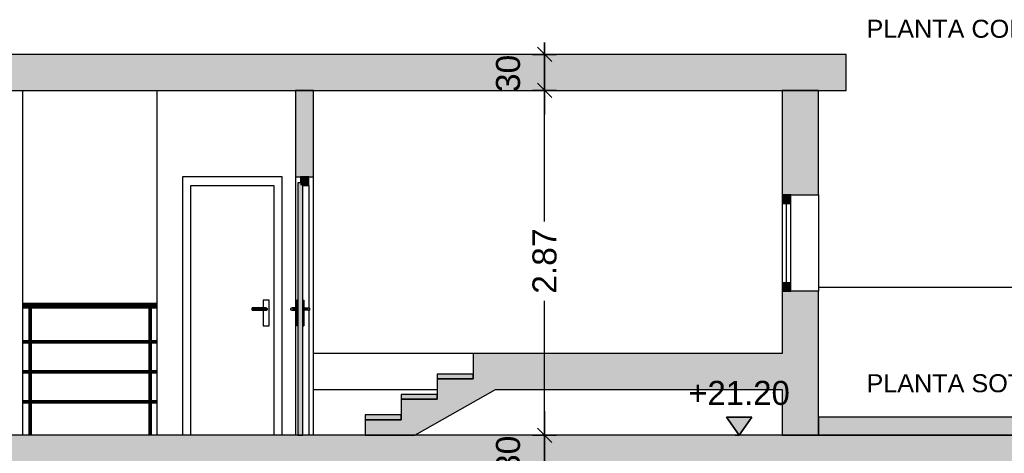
# Model space of a CAD drawing. Header units: metres. Extents: x -1 to 430, y -65 to 31.
# Tile 11 of 21: x 357.06 to 365.26, y -33.89 to -30.28. Entities that reach past the tile are written whole.
import ezdxf

# ---------------------------------------------------------------- set-up
doc = ezdxf.new("R2010")
doc.units = ezdxf.units.M
doc.header["$PDMODE"] = 65
doc.linetypes.add('CONTINUA', pattern=[0])
doc.linetypes.add('PUNKT', pattern=[6.35, 0, -6.35])
doc.layers.add('+++++ CÀLCUL SECCIÓ D', color=7, linetype='CONTINUA', lineweight=25)
doc.layers.add('COTES SECCIÓ D', color=7, linetype='CONTINUA', lineweight=25)
doc.styles.add('ARIAL', font='arial.ttf')
doc.dimstyles.new('DIMSTYLE_4', dxfattribs={"dimtxt": 0.2, "dimasz": 0.2, "dimexe": 0, "dimexo": 1e-06, "dimgap": 0.1, "dimtad": 2, "dimdec": 0, "dimlfac": 100, "dimrnd": 1, "dimzin": 4, "dimdsep": 46, "dimtxsty": 'ARIAL', "dimblk1": 'ALL_ML_STRICH', "dimblk2": 'ALL_ML_STRICH', "dimsah": 1, "dimcen": 0, "dimse1": 1, "dimse2": 1, "dimclrd": 2, "dimclre": 2, "dimclrt": 2, "dimadec": 0, "dimazin": 0, "dimtfac": 1, "dimtdec": 0, "dimtix": 1, "dimtmove": 2, "dimatfit": 3, "dimfxl": 0, "dimtvp": 1.2, "dimtzin": 0, "dimlwd": 0, "dimlwe": 35, "dimarcsym": 0})
doc.dimstyles.new('DIMSTYLE_5', dxfattribs={"dimtxt": 0.2, "dimasz": 0.2, "dimexe": 0, "dimexo": 1e-06, "dimgap": 0.1, "dimtad": 0, "dimrnd": 0.01, "dimzin": 4, "dimdsep": 46, "dimtxsty": 'ARIAL', "dimblk1": 'ALL_ML_STRICH', "dimblk2": 'ALL_ML_STRICH', "dimsah": 1, "dimcen": 0, "dimse1": 1, "dimse2": 1, "dimclrd": 2, "dimclre": 2, "dimclrt": 2, "dimadec": 0, "dimazin": 0, "dimtfac": 1, "dimtdec": 0, "dimtix": 1, "dimtmove": 2, "dimatfit": 3, "dimfxl": 0, "dimtzin": 0, "dimlwd": 0, "dimlwe": 35, "dimarcsym": 0})

# ---------------------------------------------------------------- blocks, each defined once
blk = doc.blocks.new('ALL_ML_STRICH')
at = {"color": 0, "linetype": 'ByBlock', "lineweight": -2}
for p, q in [((0, -0.5), (0, 0.5)), ((-1, 0), (0.5, 0)), ((-0.3, -0.3), (0.3, 0.3))]:
    blk.add_line(p, q, dxfattribs=at)
blk = doc.blocks.new('*D27')
at = {"layer": 'COTES SECCIÓ D', "color": 2, "linetype": 'CONTINUA', "lineweight": -2, "transparency": 33554687}
blk.add_line((361.4322, -34.04), (361.4322, -33.74), dxfattribs=at)
at = {"layer": 'DEFPOINTS', "color": 2, "linetype": 'CONTINUA', "lineweight": 35, "transparency": 33554687}
for p in [(363.6665, -33.74), (361.4322, -34.04), (363.6665, -34.04)]:
    blk.add_point(p, dxfattribs=at)
at = {"layer": 'COTES SECCIÓ D', "color": 2, "linetype": 'CONTINUA', "lineweight": 35, "transparency": 33554687, "xscale": 0.2, "yscale": 0.2, "zscale": 0.2}
for p, rotation in [((361.4322, -33.74), 90), ((361.4322, -34.04), 270)]:
    blk.add_blockref('ALL_ML_STRICH', p, dxfattribs=dict(at, rotation=rotation))
at = {"layer": 'COTES SECCIÓ D', "color": 2, "linetype": 'CONTINUA', "lineweight": 35, "transparency": 33554687, "insert": (361.1287, -33.8987), "char_height": 0.2, "width": 0.4, "attachment_point": 5, "rotation": 90, "style": 'ARIAL'}
blk.add_mtext('\\A1;{30}', dxfattribs=at)
blk = doc.blocks.new('*D28')
at = {"layer": 'COTES SECCIÓ D', "color": 2, "linetype": 'CONTINUA', "lineweight": -2, "transparency": 33554687}
for p, q in [((361.4322, -31.9606), (361.4322, -30.87)), ((361.4322, -33.74), (361.4322, -32.6206))]:
    blk.add_line(p, q, dxfattribs=at)
at = {"layer": 'DEFPOINTS', "color": 2, "linetype": 'CONTINUA', "lineweight": 35, "transparency": 33554687}
for p in [(361.8697, -30.87), (361.4322, -33.74), (363.6665, -33.74)]:
    blk.add_point(p, dxfattribs=at)
at = {"layer": 'COTES SECCIÓ D', "color": 2, "linetype": 'CONTINUA', "lineweight": 35, "transparency": 33554687, "xscale": 0.2, "yscale": 0.2, "zscale": 0.2}
for p, rotation in [((361.4322, -30.87), 90), ((361.4322, -33.74), 270)]:
    blk.add_blockref('ALL_ML_STRICH', p, dxfattribs=dict(at, rotation=rotation))
at = {"layer": 'COTES SECCIÓ D', "color": 2, "linetype": 'CONTINUA', "lineweight": 35, "transparency": 33554687, "insert": (361.4322, -32.2906), "char_height": 0.2, "width": 0.8, "attachment_point": 5, "rotation": 90, "style": 'ARIAL'}
blk.add_mtext('\\A1;{\\A1;{2.87\\H0.132000;\\S^ ;}}', dxfattribs=at)
blk = doc.blocks.new('*D29')
at = {"layer": 'COTES SECCIÓ D', "color": 2, "linetype": 'CONTINUA', "lineweight": -2, "transparency": 33554687}
blk.add_line((361.4322, -30.87), (361.4322, -30.57), dxfattribs=at)
at = {"layer": 'DEFPOINTS', "color": 2, "linetype": 'CONTINUA', "lineweight": 35, "transparency": 33554687}
for p in [(362.1133, -30.57), (361.4322, -30.87), (361.8697, -30.87)]:
    blk.add_point(p, dxfattribs=at)
at = {"layer": 'COTES SECCIÓ D', "color": 2, "linetype": 'CONTINUA', "lineweight": 35, "transparency": 33554687, "xscale": 0.2, "yscale": 0.2, "zscale": 0.2}
for p, rotation in [((361.4322, -30.57), 90), ((361.4322, -30.87), 270)]:
    blk.add_blockref('ALL_ML_STRICH', p, dxfattribs=dict(at, rotation=rotation))
at = {"layer": 'COTES SECCIÓ D', "color": 2, "linetype": 'CONTINUA', "lineweight": 35, "transparency": 33554687, "insert": (361.1287, -30.7287), "char_height": 0.2, "width": 0.4, "attachment_point": 5, "rotation": 90, "style": 'ARIAL'}
blk.add_mtext('\\A1;{30}', dxfattribs=at)
blk = doc.blocks.new('COMPLEX_ELEVATIONDIM_0')
at = {"layer": 'COTES SECCIÓ D', "linetype": 'CONTINUA', "lineweight": 35, "transparency": 33554687}
blk.add_hatch(color=2, dxfattribs=at).paths.add_polyline_path([(363.1567, -33.59), (362.9467, -33.59), (363.0517, -33.74)])
at = {"layer": 'COTES SECCIÓ D', "color": 2, "linetype": 'CONTINUA', "lineweight": 35, "transparency": 33554687}
for p, q in [((363.1567, -33.59), (362.9467, -33.59)), ((362.9467, -33.59), (363.0517, -33.74)), ((363.0517, -33.74), (363.1567, -33.59)), ((363.0517, -33.74), (363.0517, -33.74)), ((363.0517, -33.74), (363.0517, -33.74)), ((363.0517, -33.74), (363.0517, -33.74)), ((363.0517, -33.74), (363.0517, -33.74))]:
    blk.add_line(p, q, dxfattribs=at)
at = {"layer": 'COTES SECCIÓ D', "color": 2, "linetype": 'PUNKT', "lineweight": 35, "transparency": 33554687}
blk.add_line((363.0517, -33.74), (363.0187, -33.74), dxfattribs=at)
at = {"layer": 'COTES SECCIÓ D', "color": 2, "linetype": 'CONTINUA', "lineweight": 35, "transparency": 33554687, "insert": (362.6272, -33.49), "char_height": 0.2, "width": 0.959932, "attachment_point": 7, "style": 'ARIAL'}
blk.add_mtext('\\W0.98;+21.20', dxfattribs=at)

msp = doc.modelspace()

# ---------------------------------------------------------------- hatches: boundary and pattern name
at = {"layer": '+++++ CÀLCUL SECCIÓ D', "linetype": 'CONTINUA', "lineweight": 25, "true_color": 0xababab, "transparency": 33554687}
for points in [[(363.9404, -30.57), (349.5703, -30.57), (349.5703, -30.87), (363.9404, -30.87)], [(368.656, -33.74), (343.129, -33.74), (343.129, -34.04), (368.656, -34.04)]]:
    msp.add_hatch(color=253, dxfattribs=at).paths.add_polyline_path(points)
at = {"layer": '+++++ CÀLCUL SECCIÓ D', "linetype": 'CONTINUA', "lineweight": 25, "true_color": 0xa0a0a0, "transparency": 33554687}
for points in [[(359.3596, -31.59), (359.5096, -31.59), (359.5096, -30.87), (359.3596, -30.87)], [(363.7096, -31.74), (363.7096, -30.87), (363.4096, -30.87), (363.4096, -31.74)], [(363.4096, -33.74), (363.7096, -33.74), (363.7096, -32.54), (363.4096, -32.54)], [(363.4096, -33.06), (360.8381, -33.06), (360.8381, -33.36), (363.4096, -33.36)], [(360.8381, -33.27), (360.8381, -33.23), (360.5381, -33.23), (360.5381, -33.27)], [(360.5381, -33.27), (360.5381, -33.44), (360.2381, -33.44), (360.2381, -33.61), (359.9381, -33.61), (359.9381, -33.74), (360.3533, -33.74), (361.0239, -33.36), (360.8381, -33.36), (360.8381, -33.27)], [(360.5381, -33.44), (360.5381, -33.4), (360.2381, -33.4), (360.2381, -33.44)], [(360.2381, -33.61), (360.2381, -33.57), (359.9381, -33.57), (359.9381, -33.61)]]:
    msp.add_hatch(color=253, dxfattribs=at).paths.add_polyline_path(points)
at = {"layer": '+++++ CÀLCUL SECCIÓ D', "linetype": 'CONTINUA', "lineweight": 25, "true_color": 0x656565, "transparency": 33554687}
for points in [[(359.4696, -31.66), (359.4696, -31.59), (359.3996, -31.59), (359.3996, -31.66)], [(359.4196, -33.74), (359.4196, -31.64), (359.3796, -31.64), (359.3796, -33.74)], [(363.4096, -31.74), (363.4096, -31.81), (363.4796, -31.81), (363.4796, -31.74)], [(363.4096, -32.47), (363.4096, -32.54), (363.4796, -32.54), (363.4796, -32.47)]]:
    msp.add_hatch(color=251, dxfattribs=at).paths.add_polyline_path(points)
at = {"layer": '+++++ CÀLCUL SECCIÓ D', "linetype": 'CONTINUA', "lineweight": 25, "transparency": 33554687}
msp.add_hatch(color=32, dxfattribs=at).paths.add_polyline_path([(368.9523, -33.59), (363.7096, -33.59), (363.7096, -33.74), (368.9523, -33.74)])

# ---------------------------------------------------------------- linework, layer by layer
at = {"layer": '+++++ CÀLCUL SECCIÓ D', "color": 7, "linetype": 'CONTINUA', "lineweight": 25, "transparency": 33554687}
for p, q in [((363.9404, -30.57), (349.5703, -30.57)), ((363.9404, -30.87), (363.9404, -30.57)), ((353.2596, -30.87), (359.3596, -30.87)), ((357.0896, -33.74), (357.0896, -30.87)), ((358.2096, -33.74), (358.2096, -30.87)), ((359.3596, -30.87), (359.3596, -31.59)), ((359.5096, -30.87), (359.3596, -30.87)), ((359.3596, -30.87), (359.5096, -30.87)), ((359.5096, -31.59), (359.5096, -30.87)), ((359.5096, -30.87), (363.4096, -30.87)), ((363.4096, -30.87), (363.4096, -31.74)), ((363.7096, -30.87), (363.4096, -30.87)), ((363.4096, -30.87), (363.7096, -30.87)), ((363.7096, -31.74), (363.7096, -30.87)), ((363.7096, -30.87), (363.9404, -30.87)), ((358.4196, -31.59), (358.4196, -33.74)), ((359.2496, -31.59), (358.4196, -31.59)), ((359.2496, -33.74), (359.2496, -31.59)), ((359.3596, -31.59), (359.3596, -32.68)), ((359.3596, -31.59), (359.3996, -31.59)), ((359.3996, -31.59), (359.4696, -31.59)), ((359.3996, -31.59), (359.3996, -31.64)), ((359.4696, -31.59), (359.3996, -31.59)), ((359.4696, -31.59), (359.5096, -31.59)), ((359.4696, -31.66), (359.4696, -31.59)), ((359.5096, -33.74), (359.5096, -31.59)), ((358.4896, -31.66), (359.1796, -31.66)), ((358.4896, -33.74), (358.4896, -31.66)), ((359.1796, -31.66), (359.1796, -33.74)), ((359.3796, -31.64), (359.3796, -33.74)), ((359.3996, -31.64), (359.3796, -31.64)), ((359.4196, -31.66), (359.4696, -31.66)), ((359.4196, -33.74), (359.4196, -31.66)), ((359.4696, -31.66), (359.4696, -32.68)), ((363.4096, -31.74), (363.4096, -31.81)), ((363.4796, -31.74), (363.4096, -31.74)), ((363.4096, -31.74), (363.4796, -31.74)), ((363.4796, -31.81), (363.4796, -31.74)), ((363.4796, -31.74), (363.7096, -31.74)), ((363.7096, -31.74), (363.7096, -32.54)), ((363.4096, -31.81), (363.4096, -32.47)), ((363.4096, -31.81), (363.4796, -31.81)), ((363.4446, -32.47), (363.4446, -31.81)), ((363.4796, -32.47), (363.4796, -31.81)), ((363.4096, -32.47), (363.4096, -32.54)), ((363.4796, -32.47), (363.4096, -32.47)), ((363.4796, -32.54), (363.4796, -32.47)), ((368.9523, -32.51), (363.7096, -32.51)), ((363.4096, -32.54), (363.4796, -32.54)), ((363.4096, -32.54), (363.4096, -33.06)), ((363.4796, -32.54), (363.4096, -32.54)), ((363.7096, -32.54), (363.4796, -32.54)), ((363.7096, -33.59), (363.7096, -32.54)), ((357.0896, -32.6401), (358.2096, -32.6401)), ((357.0896, -32.6453), (357.0896, -32.6454)), ((357.0896, -32.6454), (357.0896, -32.6547)), ((357.0896, -32.6454), (358.2096, -32.6454)), ((357.0896, -32.6547), (357.0896, -32.6654)), ((357.0896, -32.6547), (358.2096, -32.6547)), ((357.0896, -32.6654), (357.0896, -32.6747)), ((357.0896, -32.6654), (358.2096, -32.6654)), ((357.0896, -32.6747), (357.0896, -32.6749)), ((357.0896, -32.6747), (358.2096, -32.6747)), ((357.0896, -32.6801), (357.1411, -32.6801)), ((357.1396, -32.6801), (357.1396, -32.9501)), ((357.1396, -32.6801), (357.1396, -32.9501)), ((357.1396, -32.6801), (357.1396, -32.9501)), ((357.1396, -32.6801), (357.1396, -32.9501)), ((357.1396, -32.6801), (357.1396, -32.9501)), ((357.1396, -32.6801), (357.1396, -32.9501)), ((357.1423, -32.6789), (357.1411, -32.6801)), ((357.1423, -32.6789), (357.1411, -32.6801)), ((357.1423, -32.6789), (357.1411, -32.6801)), ((357.1469, -32.6774), (357.1423, -32.6789)), ((357.1469, -32.6774), (357.1423, -32.6789)), ((357.1469, -32.6774), (357.1423, -32.6789)), ((357.1423, -32.6789), (357.1423, -32.9527)), ((357.1423, -32.6789), (357.1423, -32.9527)), ((357.1423, -32.6789), (357.1423, -32.9527)), ((357.1469, -32.6774), (357.1469, -32.9574)), ((357.1469, -32.6774), (357.1469, -32.9574)), ((357.1469, -32.6774), (357.1469, -32.9574)), ((357.1523, -32.6774), (357.1469, -32.6774)), ((357.1523, -32.6774), (357.1469, -32.6774)), ((357.1523, -32.6774), (357.1469, -32.6774)), ((357.1523, -32.6774), (357.1523, -32.9574)), ((357.1523, -32.6774), (357.1523, -32.9574)), ((357.1523, -32.6774), (357.1523, -32.9574)), ((357.1569, -32.6789), (357.1523, -32.6774)), ((357.1569, -32.6789), (357.1523, -32.6774)), ((357.1569, -32.6789), (357.1523, -32.6774)), ((357.1569, -32.6789), (357.1569, -32.9527)), ((357.1569, -32.6789), (357.1569, -32.9527)), ((357.1569, -32.6789), (357.1569, -32.9527)), ((357.158, -32.6801), (357.1569, -32.6789)), ((357.158, -32.6801), (357.1569, -32.6789)), ((357.158, -32.6801), (357.1569, -32.6789)), ((357.158, -32.6801), (358.1411, -32.6801)), ((357.1596, -32.6801), (357.1596, -32.9501)), ((357.1596, -32.6801), (357.1596, -32.9501)), ((357.1596, -32.6801), (357.1596, -32.9501)), ((358.1396, -32.6801), (358.1396, -32.9501)), ((358.1396, -32.6801), (358.1396, -32.9501)), ((358.1396, -32.6801), (358.1396, -32.9501)), ((358.1396, -32.6801), (358.1396, -32.9501)), ((358.1396, -32.6801), (358.1396, -32.9501)), ((358.1396, -32.6801), (358.1396, -32.9501)), ((358.1423, -32.6789), (358.1411, -32.6801)), ((358.1423, -32.6789), (358.1411, -32.6801)), ((358.1423, -32.6789), (358.1411, -32.6801)), ((358.1469, -32.6774), (358.1423, -32.6789)), ((358.1469, -32.6774), (358.1423, -32.6789)), ((358.1469, -32.6774), (358.1423, -32.6789)), ((358.1423, -32.6789), (358.1423, -32.9527)), ((358.1423, -32.6789), (358.1423, -32.9527)), ((358.1423, -32.6789), (358.1423, -32.9527)), ((358.1523, -32.6774), (358.1469, -32.6774)), ((358.1523, -32.6774), (358.1469, -32.6774)), ((358.1523, -32.6774), (358.1469, -32.6774)), ((358.1469, -32.6774), (358.1469, -32.9574)), ((358.1469, -32.6774), (358.1469, -32.9574)), ((358.1469, -32.6774), (358.1469, -32.9574)), ((358.1569, -32.6789), (358.1523, -32.6774)), ((358.1569, -32.6789), (358.1523, -32.6774)), ((358.1569, -32.6789), (358.1523, -32.6774)), ((358.1523, -32.6774), (358.1523, -32.9574)), ((358.1523, -32.6774), (358.1523, -32.9574)), ((358.1523, -32.6774), (358.1523, -32.9574)), ((358.158, -32.6801), (358.1569, -32.6789)), ((358.158, -32.6801), (358.1569, -32.6789)), ((358.158, -32.6801), (358.1569, -32.6789)), ((358.1569, -32.6789), (358.1569, -32.9527)), ((358.1569, -32.6789), (358.1569, -32.9527)), ((358.1569, -32.6789), (358.1569, -32.9527)), ((358.158, -32.6801), (358.2096, -32.6801)), ((358.1596, -32.6801), (358.1596, -32.9501)), ((358.1596, -32.6801), (358.1596, -32.9501)), ((358.1596, -32.6801), (358.1596, -32.9501)), ((358.9996, -32.6813), (358.9996, -32.68)), ((359.1146, -32.68), (358.9996, -32.68)), ((358.9996, -32.685), (358.9996, -32.6813)), ((358.9996, -32.6813), (359.1196, -32.6813)), ((358.9996, -32.69), (358.9996, -32.685)), ((358.9996, -32.685), (359.1232, -32.685)), ((359.0896, -32.615), (359.0896, -32.68)), ((359.1396, -32.615), (359.0896, -32.615)), ((359.1146, -32.68), (359.1196, -32.6813)), ((359.1196, -32.6813), (359.1232, -32.685)), ((359.1232, -32.685), (359.1246, -32.69)), ((359.1396, -32.83), (359.1396, -32.615)), ((359.3196, -32.69), (359.3209, -32.685)), ((359.3209, -32.685), (359.3246, -32.6813)), ((359.3246, -32.6813), (359.3296, -32.68)), ((359.3296, -32.68), (359.3346, -32.6813)), ((359.3696, -32.68), (359.3296, -32.68)), ((359.3346, -32.6813), (359.3382, -32.685)), ((359.3346, -32.6813), (359.3696, -32.6813)), ((359.3382, -32.685), (359.3396, -32.69)), ((359.3382, -32.685), (359.3696, -32.685)), ((359.3696, -32.615), (359.3696, -32.83)), ((359.3796, -32.615), (359.3696, -32.615)), ((359.4196, -32.615), (359.4296, -32.615)), ((359.4296, -32.615), (359.4296, -32.83)), ((359.4296, -32.68), (359.4696, -32.68)), ((359.4646, -32.6813), (359.4296, -32.6813)), ((359.4609, -32.685), (359.4296, -32.685)), ((359.4609, -32.685), (359.4596, -32.69)), ((359.4646, -32.6813), (359.4609, -32.685)), ((359.4696, -32.68), (359.4646, -32.6813)), ((359.4746, -32.6813), (359.4696, -32.68)), ((359.4782, -32.685), (359.4746, -32.6813)), ((359.4796, -32.69), (359.4782, -32.685)), ((358.9996, -32.695), (358.9996, -32.69)), ((358.9996, -32.69), (359.1246, -32.69)), ((358.9996, -32.6987), (358.9996, -32.695)), ((358.9996, -32.695), (359.1232, -32.695)), ((358.9996, -32.7), (358.9996, -32.6987)), ((358.9996, -32.6987), (359.1196, -32.6987)), ((358.9996, -32.7), (359.1146, -32.7)), ((359.0896, -32.7), (359.0896, -32.83)), ((359.1196, -32.6987), (359.1146, -32.7)), ((359.1232, -32.695), (359.1196, -32.6987)), ((359.1246, -32.69), (359.1232, -32.695)), ((359.3209, -32.695), (359.3196, -32.69)), ((359.3246, -32.6987), (359.3209, -32.695)), ((359.3296, -32.7), (359.3246, -32.6987)), ((359.3346, -32.6987), (359.3296, -32.7)), ((359.3296, -32.7), (359.3696, -32.7)), ((359.3382, -32.695), (359.3346, -32.6987)), ((359.3346, -32.6987), (359.3696, -32.6987)), ((359.3396, -32.69), (359.3382, -32.695)), ((359.3382, -32.695), (359.3696, -32.695)), ((359.3396, -32.69), (359.3696, -32.69)), ((359.3596, -32.7), (359.3596, -33.74)), ((359.4596, -32.69), (359.4296, -32.69)), ((359.4609, -32.695), (359.4296, -32.695)), ((359.4646, -32.6987), (359.4296, -32.6987)), ((359.4696, -32.7), (359.4296, -32.7)), ((359.4596, -32.69), (359.4609, -32.695)), ((359.4609, -32.695), (359.4646, -32.6987)), ((359.4646, -32.6987), (359.4696, -32.7)), ((359.4696, -32.7), (359.4746, -32.6987)), ((359.4696, -32.7), (359.4696, -33.74)), ((359.4746, -32.6987), (359.4782, -32.695)), ((359.4782, -32.695), (359.4796, -32.69)), ((359.0896, -32.83), (359.1396, -32.83)), ((359.3796, -32.83), (359.3696, -32.83)), ((359.4196, -32.83), (359.4296, -32.83)), ((357.0896, -32.9501), (357.1396, -32.9501)), ((357.0896, -32.9527), (357.1423, -32.9527)), ((357.0896, -32.9574), (357.1469, -32.9574)), ((357.0896, -32.9627), (357.1469, -32.9627)), ((357.0896, -32.9674), (357.1423, -32.9674)), ((357.0896, -32.9701), (357.1396, -32.9701)), ((357.1396, -32.9501), (357.1423, -32.9527)), ((357.1396, -32.9501), (357.1423, -32.9527)), ((357.1396, -32.9501), (357.1423, -32.9527)), ((357.1423, -32.9674), (357.1396, -32.9701)), ((357.1423, -32.9674), (357.1396, -32.9701)), ((357.1423, -32.9674), (357.1396, -32.9701)), ((357.1396, -32.9701), (357.1396, -33.2001)), ((357.1396, -32.9701), (357.1396, -33.2001)), ((357.1396, -32.9701), (357.1396, -33.2001)), ((357.1396, -32.9701), (357.1396, -33.2001)), ((357.1396, -32.9701), (357.1396, -33.2001)), ((357.1396, -32.9701), (357.1396, -33.2001)), ((357.1423, -32.9527), (357.1469, -32.9574)), ((357.1423, -32.9527), (357.1469, -32.9574)), ((357.1423, -32.9527), (357.1469, -32.9574)), ((357.1469, -32.9627), (357.1423, -32.9674)), ((357.1469, -32.9627), (357.1423, -32.9674)), ((357.1469, -32.9627), (357.1423, -32.9674)), ((357.1423, -32.9674), (357.1423, -33.2027)), ((357.1423, -32.9674), (357.1423, -33.2027)), ((357.1423, -32.9674), (357.1423, -33.2027)), ((357.1469, -32.9627), (357.1469, -33.2074)), ((357.1469, -32.9627), (357.1469, -33.2074)), ((357.1469, -32.9627), (357.1469, -33.2074)), ((357.1569, -32.9527), (357.1523, -32.9574)), ((357.1569, -32.9527), (357.1523, -32.9574)), ((357.1569, -32.9527), (357.1523, -32.9574)), ((357.1523, -32.9574), (358.1469, -32.9574)), ((357.1523, -32.9627), (357.1523, -33.2074)), ((357.1523, -32.9627), (357.1569, -32.9674)), ((357.1523, -32.9627), (357.1523, -33.2074)), ((357.1523, -32.9627), (357.1569, -32.9674)), ((357.1523, -32.9627), (357.1523, -33.2074)), ((357.1523, -32.9627), (357.1569, -32.9674)), ((357.1523, -32.9627), (358.1469, -32.9627)), ((357.1596, -32.9501), (357.1569, -32.9527)), ((357.1596, -32.9501), (357.1569, -32.9527)), ((357.1596, -32.9501), (357.1569, -32.9527)), ((357.1569, -32.9527), (358.1423, -32.9527)), ((357.1569, -32.9674), (357.1569, -33.2027)), ((357.1569, -32.9674), (357.1596, -32.9701)), ((357.1569, -32.9674), (357.1569, -33.2027)), ((357.1569, -32.9674), (357.1596, -32.9701)), ((357.1569, -32.9674), (357.1569, -33.2027)), ((357.1569, -32.9674), (357.1596, -32.9701)), ((357.1569, -32.9674), (358.1423, -32.9674)), ((357.1596, -32.9501), (358.1396, -32.9501)), ((357.1596, -32.9701), (357.1596, -33.2001)), ((357.1596, -32.9701), (357.1596, -33.2001)), ((357.1596, -32.9701), (357.1596, -33.2001)), ((357.1596, -32.9701), (358.1396, -32.9701)), ((358.1396, -32.9501), (358.1423, -32.9527)), ((358.1396, -32.9501), (358.1423, -32.9527)), ((358.1396, -32.9501), (358.1423, -32.9527)), ((358.1423, -32.9674), (358.1396, -32.9701)), ((358.1423, -32.9674), (358.1396, -32.9701)), ((358.1423, -32.9674), (358.1396, -32.9701)), ((358.1396, -32.9701), (358.1396, -33.2001)), ((358.1396, -32.9701), (358.1396, -33.2001)), ((358.1396, -32.9701), (358.1396, -33.2001)), ((358.1396, -32.9701), (358.1396, -33.2001)), ((358.1396, -32.9701), (358.1396, -33.2001)), ((358.1396, -32.9701), (358.1396, -33.2001)), ((358.1423, -32.9527), (358.1469, -32.9574)), ((358.1423, -32.9527), (358.1469, -32.9574)), ((358.1423, -32.9527), (358.1469, -32.9574)), ((358.1469, -32.9627), (358.1423, -32.9674)), ((358.1469, -32.9627), (358.1423, -32.9674)), ((358.1469, -32.9627), (358.1423, -32.9674)), ((358.1423, -32.9674), (358.1423, -33.2027)), ((358.1423, -32.9674), (358.1423, -33.2027)), ((358.1423, -32.9674), (358.1423, -33.2027)), ((358.1469, -32.9627), (358.1469, -33.2074)), ((358.1469, -32.9627), (358.1469, -33.2074)), ((358.1469, -32.9627), (358.1469, -33.2074)), ((358.1569, -32.9527), (358.1523, -32.9574)), ((358.1569, -32.9527), (358.1523, -32.9574)), ((358.1569, -32.9527), (358.1523, -32.9574)), ((358.1523, -32.9574), (358.2096, -32.9574)), ((358.1523, -32.9627), (358.2096, -32.9627)), ((358.1523, -32.9627), (358.1523, -33.2074)), ((358.1523, -32.9627), (358.1569, -32.9674)), ((358.1523, -32.9627), (358.1523, -33.2074)), ((358.1523, -32.9627), (358.1569, -32.9674)), ((358.1523, -32.9627), (358.1523, -33.2074)), ((358.1523, -32.9627), (358.1569, -32.9674)), ((358.1596, -32.9501), (358.1569, -32.9527)), ((358.1596, -32.9501), (358.1569, -32.9527)), ((358.1596, -32.9501), (358.1569, -32.9527)), ((358.1569, -32.9527), (358.2096, -32.9527)), ((358.1569, -32.9674), (358.2096, -32.9674)), ((358.1569, -32.9674), (358.1569, -33.2027)), ((358.1569, -32.9674), (358.1596, -32.9701)), ((358.1569, -32.9674), (358.1569, -33.2027)), ((358.1569, -32.9674), (358.1596, -32.9701)), ((358.1569, -32.9674), (358.1569, -33.2027)), ((358.1569, -32.9674), (358.1596, -32.9701)), ((358.1596, -32.9501), (358.2096, -32.9501)), ((358.1596, -32.9701), (358.2096, -32.9701)), ((358.1596, -32.9701), (358.1596, -33.2001)), ((358.1596, -32.9701), (358.1596, -33.2001)), ((358.1596, -32.9701), (358.1596, -33.2001)), ((360.8381, -33.06), (359.5096, -33.06)), ((360.8381, -33.06), (360.8381, -33.23)), ((363.4096, -33.06), (360.8381, -33.06)), ((357.0896, -33.2001), (357.1396, -33.2001)), ((357.0896, -33.2027), (357.1423, -33.2027)), ((357.0896, -33.2074), (357.1469, -33.2074)), ((357.0896, -33.2127), (357.1469, -33.2127)), ((357.0896, -33.2174), (357.1423, -33.2174)), ((357.0896, -33.2201), (357.1396, -33.2201)), ((357.1396, -33.2001), (357.1423, -33.2027)), ((357.1396, -33.2001), (357.1423, -33.2027)), ((357.1396, -33.2001), (357.1423, -33.2027)), ((357.1423, -33.2174), (357.1396, -33.2201)), ((357.1423, -33.2174), (357.1396, -33.2201)), ((357.1423, -33.2174), (357.1396, -33.2201)), ((357.1396, -33.2201), (357.1396, -33.4501)), ((357.1396, -33.2201), (357.1396, -33.4501)), ((357.1396, -33.2201), (357.1396, -33.4501)), ((357.1396, -33.2201), (357.1396, -33.4501)), ((357.1396, -33.2201), (357.1396, -33.4501)), ((357.1396, -33.2201), (357.1396, -33.4501)), ((357.1423, -33.2027), (357.1469, -33.2074)), ((357.1423, -33.2027), (357.1469, -33.2074)), ((357.1423, -33.2027), (357.1469, -33.2074)), ((357.1469, -33.2127), (357.1423, -33.2174)), ((357.1469, -33.2127), (357.1423, -33.2174)), ((357.1469, -33.2127), (357.1423, -33.2174)), ((357.1423, -33.2174), (357.1423, -33.4527)), ((357.1423, -33.2174), (357.1423, -33.4527)), ((357.1423, -33.2174), (357.1423, -33.4527)), ((357.1469, -33.2127), (357.1469, -33.4574)), ((357.1469, -33.2127), (357.1469, -33.4574)), ((357.1469, -33.2127), (357.1469, -33.4574)), ((357.1569, -33.2027), (357.1523, -33.2074)), ((357.1569, -33.2027), (357.1523, -33.2074)), ((357.1569, -33.2027), (357.1523, -33.2074)), ((357.1523, -33.2074), (358.1469, -33.2074)), ((357.1523, -33.2127), (357.1523, -33.4574)), ((357.1523, -33.2127), (357.1569, -33.2174)), ((357.1523, -33.2127), (357.1523, -33.4574)), ((357.1523, -33.2127), (357.1569, -33.2174)), ((357.1523, -33.2127), (357.1523, -33.4574)), ((357.1523, -33.2127), (357.1569, -33.2174)), ((357.1523, -33.2127), (358.1469, -33.2127)), ((357.1596, -33.2001), (357.1569, -33.2027)), ((357.1596, -33.2001), (357.1569, -33.2027)), ((357.1596, -33.2001), (357.1569, -33.2027)), ((357.1569, -33.2027), (358.1423, -33.2027)), ((357.1569, -33.2174), (357.1569, -33.4527)), ((357.1569, -33.2174), (357.1596, -33.2201)), ((357.1569, -33.2174), (357.1569, -33.4527)), ((357.1569, -33.2174), (357.1596, -33.2201)), ((357.1569, -33.2174), (357.1569, -33.4527)), ((357.1569, -33.2174), (357.1596, -33.2201)), ((357.1569, -33.2174), (358.1423, -33.2174)), ((357.1596, -33.2001), (358.1396, -33.2001)), ((357.1596, -33.2201), (357.1596, -33.4501)), ((357.1596, -33.2201), (357.1596, -33.4501)), ((357.1596, -33.2201), (357.1596, -33.4501)), ((357.1596, -33.2201), (358.1396, -33.2201)), ((358.1396, -33.2001), (358.1423, -33.2027)), ((358.1396, -33.2001), (358.1423, -33.2027)), ((358.1396, -33.2001), (358.1423, -33.2027)), ((358.1423, -33.2174), (358.1396, -33.2201)), ((358.1423, -33.2174), (358.1396, -33.2201)), ((358.1423, -33.2174), (358.1396, -33.2201)), ((358.1396, -33.2201), (358.1396, -33.4501)), ((358.1396, -33.2201), (358.1396, -33.4501)), ((358.1396, -33.2201), (358.1396, -33.4501)), ((358.1396, -33.2201), (358.1396, -33.4501)), ((358.1396, -33.2201), (358.1396, -33.4501)), ((358.1396, -33.2201), (358.1396, -33.4501)), ((358.1423, -33.2027), (358.1469, -33.2074)), ((358.1423, -33.2027), (358.1469, -33.2074)), ((358.1423, -33.2027), (358.1469, -33.2074)), ((358.1469, -33.2127), (358.1423, -33.2174)), ((358.1469, -33.2127), (358.1423, -33.2174)), ((358.1469, -33.2127), (358.1423, -33.2174)), ((358.1423, -33.2174), (358.1423, -33.4527)), ((358.1423, -33.2174), (358.1423, -33.4527)), ((358.1423, -33.2174), (358.1423, -33.4527)), ((358.1469, -33.2127), (358.1469, -33.4574)), ((358.1469, -33.2127), (358.1469, -33.4574)), ((358.1469, -33.2127), (358.1469, -33.4574)), ((358.1569, -33.2027), (358.1523, -33.2074)), ((358.1569, -33.2027), (358.1523, -33.2074)), ((358.1569, -33.2027), (358.1523, -33.2074)), ((358.1523, -33.2074), (358.2096, -33.2074)), ((358.1523, -33.2127), (358.2096, -33.2127)), ((358.1523, -33.2127), (358.1523, -33.4574)), ((358.1523, -33.2127), (358.1569, -33.2174)), ((358.1523, -33.2127), (358.1523, -33.4574)), ((358.1523, -33.2127), (358.1569, -33.2174)), ((358.1523, -33.2127), (358.1523, -33.4574)), ((358.1523, -33.2127), (358.1569, -33.2174)), ((358.1596, -33.2001), (358.1569, -33.2027)), ((358.1596, -33.2001), (358.1569, -33.2027)), ((358.1596, -33.2001), (358.1569, -33.2027)), ((358.1569, -33.2027), (358.2096, -33.2027)), ((358.1569, -33.2174), (358.2096, -33.2174)), ((358.1569, -33.2174), (358.1569, -33.4527)), ((358.1569, -33.2174), (358.1596, -33.2201)), ((358.1569, -33.2174), (358.1569, -33.4527)), ((358.1569, -33.2174), (358.1596, -33.2201)), ((358.1569, -33.2174), (358.1569, -33.4527)), ((358.1569, -33.2174), (358.1596, -33.2201)), ((358.1596, -33.2001), (358.2096, -33.2001)), ((358.1596, -33.2201), (358.2096, -33.2201)), ((358.1596, -33.2201), (358.1596, -33.4501)), ((358.1596, -33.2201), (358.1596, -33.4501)), ((358.1596, -33.2201), (358.1596, -33.4501)), ((360.5381, -33.23), (360.5381, -33.27)), ((360.8381, -33.23), (360.5381, -33.23)), ((360.8381, -33.23), (360.8381, -33.27)), ((360.8381, -33.27), (360.8381, -33.23)), ((360.5381, -33.27), (360.5381, -33.4)), ((360.8381, -33.27), (360.5381, -33.27)), ((360.5381, -33.27), (360.8381, -33.27)), ((359.5096, -33.36), (360.5381, -33.36)), ((360.2381, -33.4), (360.2381, -33.44)), ((360.5381, -33.4), (360.2381, -33.4)), ((360.3533, -33.74), (361.0239, -33.36)), ((360.5381, -33.44), (360.5381, -33.4)), ((360.5381, -33.4), (360.5381, -33.44)), ((361.0239, -33.36), (363.4096, -33.36)), ((363.4096, -33.36), (363.4096, -33.74)), ((357.0896, -33.4501), (357.1396, -33.4501)), ((357.0896, -33.4527), (357.1423, -33.4527)), ((357.0896, -33.4574), (357.1469, -33.4574)), ((357.0896, -33.4627), (357.1469, -33.4627)), ((357.0896, -33.4674), (357.1423, -33.4674)), ((357.0896, -33.4701), (357.1396, -33.4701)), ((357.1396, -33.4501), (357.1423, -33.4527)), ((357.1396, -33.4501), (357.1423, -33.4527)), ((357.1396, -33.4501), (357.1423, -33.4527)), ((357.1423, -33.4674), (357.1396, -33.4701)), ((357.1423, -33.4674), (357.1396, -33.4701)), ((357.1423, -33.4674), (357.1396, -33.4701)), ((357.1396, -33.4701), (357.1396, -33.74)), ((357.1396, -33.4701), (357.1396, -33.74)), ((357.1396, -33.4701), (357.1396, -33.74)), ((357.1396, -33.4701), (357.1396, -33.74)), ((357.1396, -33.4701), (357.1396, -33.74)), ((357.1396, -33.4701), (357.1396, -33.74)), ((357.1423, -33.4527), (357.1469, -33.4574)), ((357.1423, -33.4527), (357.1469, -33.4574)), ((357.1423, -33.4527), (357.1469, -33.4574)), ((357.1469, -33.4627), (357.1423, -33.4674)), ((357.1469, -33.4627), (357.1423, -33.4674)), ((357.1469, -33.4627), (357.1423, -33.4674)), ((357.1423, -33.4674), (357.1423, -33.74)), ((357.1423, -33.4674), (357.1423, -33.74)), ((357.1423, -33.4674), (357.1423, -33.74)), ((357.1469, -33.4627), (357.1469, -33.74)), ((357.1469, -33.4627), (357.1469, -33.74)), ((357.1469, -33.4627), (357.1469, -33.74)), ((357.1569, -33.4527), (357.1523, -33.4574)), ((357.1569, -33.4527), (357.1523, -33.4574)), ((357.1569, -33.4527), (357.1523, -33.4574)), ((357.1523, -33.4574), (358.1469, -33.4574)), ((357.1523, -33.4627), (357.1523, -33.74)), ((357.1523, -33.4627), (357.1569, -33.4674)), ((357.1523, -33.4627), (357.1523, -33.74)), ((357.1523, -33.4627), (357.1569, -33.4674)), ((357.1523, -33.4627), (357.1523, -33.74)), ((357.1523, -33.4627), (357.1569, -33.4674)), ((357.1523, -33.4627), (358.1469, -33.4627)), ((357.1596, -33.4501), (357.1569, -33.4527)), ((357.1596, -33.4501), (357.1569, -33.4527)), ((357.1596, -33.4501), (357.1569, -33.4527)), ((357.1569, -33.4527), (358.1423, -33.4527)), ((357.1569, -33.4674), (357.1569, -33.74)), ((357.1569, -33.4674), (357.1596, -33.4701)), ((357.1569, -33.4674), (357.1569, -33.74)), ((357.1569, -33.4674), (357.1596, -33.4701)), ((357.1569, -33.4674), (357.1569, -33.74)), ((357.1569, -33.4674), (357.1596, -33.4701)), ((357.1569, -33.4674), (358.1423, -33.4674)), ((357.1596, -33.4501), (358.1396, -33.4501)), ((357.1596, -33.4701), (357.1596, -33.74)), ((357.1596, -33.4701), (357.1596, -33.74)), ((357.1596, -33.4701), (357.1596, -33.74)), ((357.1596, -33.4701), (358.1396, -33.4701)), ((358.1396, -33.4501), (358.1423, -33.4527)), ((358.1396, -33.4501), (358.1423, -33.4527)), ((358.1396, -33.4501), (358.1423, -33.4527)), ((358.1423, -33.4674), (358.1396, -33.4701)), ((358.1423, -33.4674), (358.1396, -33.4701)), ((358.1423, -33.4674), (358.1396, -33.4701)), ((358.1396, -33.4701), (358.1396, -33.74)), ((358.1396, -33.4701), (358.1396, -33.74)), ((358.1396, -33.4701), (358.1396, -33.74)), ((358.1396, -33.4701), (358.1396, -33.74)), ((358.1396, -33.4701), (358.1396, -33.74)), ((358.1396, -33.4701), (358.1396, -33.74)), ((358.1423, -33.4527), (358.1469, -33.4574)), ((358.1423, -33.4527), (358.1469, -33.4574)), ((358.1423, -33.4527), (358.1469, -33.4574)), ((358.1469, -33.4627), (358.1423, -33.4674)), ((358.1469, -33.4627), (358.1423, -33.4674)), ((358.1469, -33.4627), (358.1423, -33.4674)), ((358.1423, -33.4674), (358.1423, -33.74)), ((358.1423, -33.4674), (358.1423, -33.74)), ((358.1423, -33.4674), (358.1423, -33.74)), ((358.1469, -33.4627), (358.1469, -33.74)), ((358.1469, -33.4627), (358.1469, -33.74)), ((358.1469, -33.4627), (358.1469, -33.74)), ((358.1569, -33.4527), (358.1523, -33.4574)), ((358.1569, -33.4527), (358.1523, -33.4574)), ((358.1569, -33.4527), (358.1523, -33.4574)), ((358.1523, -33.4574), (358.2096, -33.4574)), ((358.1523, -33.4627), (358.2096, -33.4627)), ((358.1523, -33.4627), (358.1523, -33.74)), ((358.1523, -33.4627), (358.1569, -33.4674)), ((358.1523, -33.4627), (358.1523, -33.74)), ((358.1523, -33.4627), (358.1569, -33.4674)), ((358.1523, -33.4627), (358.1523, -33.74)), ((358.1523, -33.4627), (358.1569, -33.4674)), ((358.1596, -33.4501), (358.1569, -33.4527)), ((358.1596, -33.4501), (358.1569, -33.4527)), ((358.1596, -33.4501), (358.1569, -33.4527)), ((358.1569, -33.4527), (358.2096, -33.4527)), ((358.1569, -33.4674), (358.2096, -33.4674)), ((358.1569, -33.4674), (358.1569, -33.74)), ((358.1569, -33.4674), (358.1596, -33.4701)), ((358.1569, -33.4674), (358.1569, -33.74)), ((358.1569, -33.4674), (358.1596, -33.4701)), ((358.1569, -33.4674), (358.1569, -33.74)), ((358.1569, -33.4674), (358.1596, -33.4701)), ((358.1596, -33.4501), (358.2096, -33.4501)), ((358.1596, -33.4701), (358.2096, -33.4701)), ((358.1596, -33.4701), (358.1596, -33.74)), ((358.1596, -33.4701), (358.1596, -33.74)), ((358.1596, -33.4701), (358.1596, -33.74)), ((360.2381, -33.44), (360.5381, -33.44)), ((360.2381, -33.44), (360.2381, -33.57)), ((360.5381, -33.44), (360.2381, -33.44)), ((359.9381, -33.57), (359.9381, -33.61)), ((360.2381, -33.57), (359.9381, -33.57)), ((360.2381, -33.57), (360.2381, -33.61)), ((360.2381, -33.61), (360.2381, -33.57)), ((359.9381, -33.61), (359.9381, -33.74)), ((360.2381, -33.61), (359.9381, -33.61)), ((359.9381, -33.61), (360.2381, -33.61)), ((363.7096, -33.59), (363.7096, -33.74)), ((368.9523, -33.59), (363.7096, -33.59)), ((363.7096, -33.74), (363.7096, -33.59)), ((359.3796, -33.74), (353.2396, -33.74)), ((359.4196, -33.74), (359.3796, -33.74)), ((359.3796, -33.74), (359.4196, -33.74)), ((359.9381, -33.74), (359.4196, -33.74)), ((360.3533, -33.74), (359.9381, -33.74)), ((359.9381, -33.74), (360.3533, -33.74)), ((363.4096, -33.74), (360.3533, -33.74)), ((368.656, -33.74), (363.4096, -33.74)), ((363.4096, -33.74), (363.7096, -33.74)), ((363.7096, -33.74), (368.9523, -33.74))]:
    msp.add_line(p, q, dxfattribs=at)

# ---------------------------------------------------------------- block references
at = {"layer": 'COTES SECCIÓ D', "color": 2, "linetype": 'CONTINUA', "lineweight": 35, "transparency": 33554687}
msp.add_blockref('COMPLEX_ELEVATIONDIM_0', (0, 0), dxfattribs=at)

# ---------------------------------------------------------------- texts
at = {"layer": '+++++ CÀLCUL SECCIÓ D', "color": 7, "linetype": 'CONTINUA', "lineweight": 25, "transparency": 33554687, "char_height": 0.15, "attachment_point": 7, "style": 'ARIAL'}
for s, insert, width in [('\\W1.00;PLANTA COBERTA', (364.11, -30.4337), 1.965055), ('\\W1.00;PLANTA SOTA-COBERTA', (364.11, -33.3837), 2.605032)]:
    msp.add_mtext(s, dxfattribs=dict(at, insert=insert, width=width))

# ---------------------------------------------------------------- dimensions: what is measured, and where the dimension line sits
at = {"layer": 'COTES SECCIÓ D', "color": 2, "linetype": 'CONTINUA', "lineweight": 35, "transparency": 33554687}
for base, p1, p2, dimstyle, picture, middle in [((361.4322, -30.57), (361.8697, -30.87), (362.1133, -30.57), 'DIMSTYLE_4', '*D29', (361.1287, -30.7287)), ((361.4322, -30.87), (363.6665, -33.74), (361.8697, -30.87), 'DIMSTYLE_5', '*D28', (361.4322, -32.2906)), ((361.4322, -33.74), (363.6665, -34.04), (363.6665, -33.74), 'DIMSTYLE_4', '*D27', (361.1287, -33.8987))]:
    dim = msp.add_linear_dim(base=base, p1=p1, p2=p2, angle=90, dimstyle=dimstyle, override={"dimpost": '<>', "dimclrd": 2, "dimclre": 2, "dimclrt": 2, "dimlwd": 0, "dimlwe": 35}, dxfattribs=at)
    dim.commit()
    dim.dimension.update_dxf_attribs({"geometry": picture, "text_midpoint": middle, "dimtype": 160})

doc.saveas('drawing.dxf')
